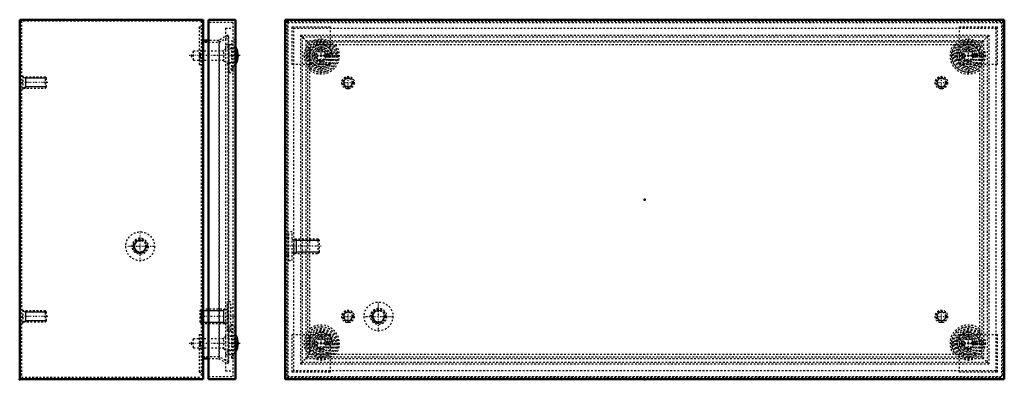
# Model space of a CAD drawing. Header units: millimetres. Extents: x -1 to 1168, y -19 to 560.
# Tile 2 of 2: x 621 to 1168, y 148 to 348. Entities that reach past the tile are written whole.
import ezdxf

# ---------------------------------------------------------------- set-up
doc = ezdxf.new("R2010")
doc.units = ezdxf.units.MM
doc.linetypes.add('Center', pattern=[1.5, 0.45, -0.5, 0.05, -0.5])
doc.linetypes.add('Dashed', pattern=[2, 1, -1])
for name, color, linetype, lineweight in [('2d ConnectionPoints', 7, 'Continuous', 50), ('AM_0', 7, 'Continuous', 50), ('AM_5', 3, 'Continuous', 25), ('AM_7', 7, 'Center', 25), ('AM_9', 6, 'Dashed', 25)]:
    doc.layers.add(name, color=color, linetype=linetype, lineweight=lineweight)

# ---------------------------------------------------------------- blocks, each defined once
blk = doc.blocks.new('19_SSTBXXXXXX_0__03_1_0_in_SSTB204012_0__1300')
at = {"layer": 'AM_0'}
blk.add_arc((733.12, 167.6), 9.08, 328.9676, 31.0324, dxfattribs=at)
at = {"layer": 'AM_7'}
blk.add_line((743.5, 167.6), (714.82, 167.6), dxfattribs=at)
at = {"layer": 'AM_9'}
for p, q in [((717.54, 170.05), (716.12, 167.6)), ((734.4, 170.05), (717.54, 170.05)), ((717.54, 165.15), (717.54, 170.05)), ((737.4, 172.31), (734.4, 170.64)), ((734.4, 164.56), (734.4, 170.64)), ((738.9, 171.35), (737.4, 171.35)), ((740.9, 175), (738.9, 174.25)), ((740.9, 173.79), (740.4, 173.6)), ((740.4, 161.6), (740.4, 173.6)), ((740.7, 172.6), (740.4, 172.6)), ((740.7, 162.6), (740.7, 172.6)), ((716.12, 167.6), (717.54, 165.15)), ((717.54, 165.15), (734.4, 165.15)), ((734.4, 164.56), (737.4, 162.89)), ((737.4, 163.85), (738.9, 163.85)), ((738.9, 160.95), (740.9, 160.2)), ((740.4, 162.6), (740.7, 162.6)), ((740.4, 161.6), (740.9, 161.41))]:
    blk.add_line(p, q, dxfattribs=at)
for start, end in [(31.0324, 33.3999), (326.6001, 328.9676)]:
    blk.add_arc((733.12, 167.6), 9.08, start, end, dxfattribs=at)
blk = doc.blocks.new('20_SSTBXXXXXX_0__03_2_0_in_SSTB204012_0__1300')
at = {"layer": 'AM_0'}
blk.add_arc((733.12, 327.6), 9.08, 328.9676, 31.0324, dxfattribs=at)
at = {"layer": 'AM_7'}
blk.add_line((743.5, 327.6), (714.82, 327.6), dxfattribs=at)
at = {"layer": 'AM_9'}
for p, q in [((740.9, 335), (738.9, 334.25)), ((717.54, 330.05), (716.12, 327.6)), ((734.4, 330.05), (717.54, 330.05)), ((717.54, 325.15), (717.54, 330.05)), ((737.4, 332.31), (734.4, 330.64)), ((734.4, 324.56), (734.4, 330.64)), ((738.9, 331.35), (737.4, 331.35)), ((740.9, 333.79), (740.4, 333.6)), ((740.4, 321.6), (740.4, 333.6)), ((740.7, 332.6), (740.4, 332.6)), ((740.7, 322.6), (740.7, 332.6)), ((716.12, 327.6), (717.54, 325.15)), ((717.54, 325.15), (734.4, 325.15)), ((734.4, 324.56), (737.4, 322.89)), ((737.4, 323.85), (738.9, 323.85)), ((738.9, 320.95), (740.9, 320.2)), ((740.4, 322.6), (740.7, 322.6)), ((740.4, 321.6), (740.9, 321.41))]:
    blk.add_line(p, q, dxfattribs=at)
for start, end in [(31.0324, 33.3999), (326.6001, 328.9676)]:
    blk.add_arc((733.12, 327.6), 9.08, start, end, dxfattribs=at)
blk = doc.blocks.new('21_SSTB2040XX_0__02_0_in_SSTB204012_0__1300')
at = {"layer": 'AM_0'}
for p, q in [((725.9, 347.6), (725.9, 147.6)), ((725.9, 347.6), (740.9, 347.6)), ((740.9, 347.6), (740.9, 147.6)), ((725.9, 147.6), (740.9, 147.6))]:
    blk.add_line(p, q, dxfattribs=at)
at = {"layer": 'AM_5'}
for p, q in [((735.4, 186.6), (734.23, 185.83)), ((734.23, 186.6), (734.23, 178.6)), ((721.2, 185.83), (734.23, 185.83)), ((721.2, 179.37), (734.23, 179.37)), ((735.4, 178.6), (734.23, 179.37))]:
    blk.add_line(p, q, dxfattribs=at)
at = {"layer": 'AM_7'}
blk.add_line((740.31, 182.6), (720.29, 182.6), dxfattribs=at)
at = {"layer": 'AM_9'}
for p, q in [((739.4, 346.1), (725.9, 346.1)), ((739.4, 346.1), (739.4, 149.1)), ((735.4, 342.8), (735.4, 152.4)), ((735.4, 342.8), (739.4, 342.8)), ((740.9, 336.9), (738.9, 335.8)), ((738.9, 319.4), (738.9, 335.8)), ((735.4, 333.8), (739.4, 333.8)), ((737.4, 318.51), (737.4, 333.8)), ((738.9, 331.6), (737.4, 331.6)), ((737.4, 323.6), (738.9, 323.6)), ((737.4, 318.51), (739.4, 317.41)), ((738.9, 319.4), (740.9, 318.3)), ((721.97, 186.6), (721.2, 185.83)), ((721.97, 178.6), (721.97, 186.6)), ((735.4, 186.6), (721.97, 186.6)), ((736.4, 186.21), (735.4, 186.21)), ((736.4, 174.6), (736.4, 190.6)), ((738.4, 190.6), (736.4, 190.6)), ((738.4, 174.6), (738.4, 190.6)), ((739.4, 187.1), (738.4, 187.1)), ((721.2, 179.37), (721.2, 185.83)), ((721.2, 179.37), (721.97, 178.6)), ((721.97, 178.6), (735.4, 178.6)), ((735.4, 178.99), (736.4, 178.99)), ((739.4, 177.79), (737.4, 176.69)), ((737.4, 161.4), (737.4, 176.69)), ((737.4, 174.24), (739.4, 175.68)), ((738.4, 178.1), (739.4, 178.1)), ((740.9, 176.9), (738.9, 175.8)), ((738.9, 159.4), (738.9, 175.8)), ((736.4, 174.6), (738.4, 174.6)), ((738.9, 171.6), (737.4, 171.6)), ((735.4, 161.4), (739.4, 161.4)), ((737.4, 163.6), (738.9, 163.6)), ((738.9, 159.4), (740.9, 158.3)), ((725.9, 149.1), (739.4, 149.1)), ((735.4, 152.4), (739.4, 152.4))]:
    blk.add_line(p, q, dxfattribs=at)
blk.add_lwpolyline([(739.4, 319.52), (739.04, 319.77), (737.4, 320.96)], dxfattribs=at)
blk = doc.blocks.new('22_SSTB204012_0__01_0_in_SSTB204012_0__1300')
at = {"layer": 'AM_0'}
for p, q in [((620.9, 347.6), (722.9, 347.6)), ((620.9, 347.6), (620.9, 147.6)), ((722.9, 347.6), (722.9, 147.6)), ((725.9, 336.1), (722.9, 336.1)), ((722.9, 159.1), (725.9, 159.1)), ((620.9, 147.6), (722.9, 147.6))]:
    blk.add_line(p, q, dxfattribs=at)
at = {"layer": 'AM_5'}
for p, q in [((622.9, 315.6), (624.15, 314.99)), ((624.15, 315.6), (624.15, 309.6)), ((635.9, 314.99), (624.15, 314.99)), ((622.9, 309.6), (624.15, 310.21)), ((635.9, 310.21), (624.15, 310.21)), ((622.9, 185.6), (624.15, 184.99)), ((624.15, 185.6), (624.15, 179.6)), ((635.9, 184.99), (624.15, 184.99)), ((622.9, 179.6), (624.15, 180.21)), ((635.9, 180.21), (624.15, 180.21))]:
    blk.add_line(p, q, dxfattribs=at)
blk.add_arc((687.9, 221.6), 3.23, 75, 15, dxfattribs=at)
at = {"layer": 'AM_7'}
for p, q in [((636.6, 312.6), (621.2, 312.6)), ((687.9, 213.2), (687.9, 230)), ((679.5, 221.6), (696.3, 221.6)), ((636.6, 182.6), (621.2, 182.6))]:
    blk.add_line(p, q, dxfattribs=at)
at = {"layer": 'AM_9'}
for p, q in [((721.9, 346.8), (621.9, 346.8)), ((621.9, 346.8), (621.9, 148.8)), ((721.9, 346.8), (721.9, 148.8)), ((720.7, 343.6), (721.9, 343.6)), ((720.7, 343.6), (720.7, 322.6)), ((721.9, 335.1), (731.87, 335.1)), ((731.6, 336.1), (725.9, 336.1)), ((736.6, 338.99), (731.6, 336.1)), ((731.6, 336.1), (731.6, 159.1)), ((731.87, 335.1), (737.1, 338.12)), ((731.87, 335.1), (731.87, 160.1)), ((737.1, 338.12), (736.6, 338.99)), ((736.6, 338.99), (736.6, 156.21)), ((737.1, 338.12), (737.1, 157.08)), ((721.9, 330.44), (720.7, 330.44)), ((720.7, 328.9), (721.9, 328.9)), ((720.7, 328.51), (721.9, 328.51)), ((720.7, 328), (721.9, 328)), ((720.7, 327.2), (721.9, 327.2)), ((720.7, 326.69), (721.9, 326.69)), ((720.7, 326.3), (721.9, 326.3)), ((720.7, 324.76), (721.9, 324.76)), ((720.7, 322.6), (721.9, 322.6)), ((622.9, 316.1), (621.9, 316.1)), ((622.9, 309.1), (622.9, 316.1)), ((635.29, 315.6), (622.9, 315.6)), ((635.9, 314.99), (635.29, 315.6)), ((635.29, 309.6), (635.29, 315.6)), ((635.9, 310.21), (635.9, 314.99)), ((621.9, 309.1), (622.9, 309.1)), ((622.9, 309.6), (635.29, 309.6)), ((635.29, 309.6), (635.9, 310.21)), ((622.9, 186.1), (621.9, 186.1)), ((622.9, 179.1), (622.9, 186.1)), ((635.29, 185.6), (622.9, 185.6)), ((635.29, 179.6), (635.29, 185.6)), ((635.9, 184.99), (635.29, 185.6)), ((635.9, 180.21), (635.9, 184.99)), ((621.9, 179.1), (622.9, 179.1)), ((622.9, 179.6), (635.29, 179.6)), ((635.29, 179.6), (635.9, 180.21)), ((720.7, 172.6), (720.7, 151.6)), ((720.7, 172.6), (721.9, 172.6)), ((721.9, 170.44), (720.7, 170.44)), ((720.7, 168.9), (721.9, 168.9)), ((720.7, 168.51), (721.9, 168.51)), ((720.7, 168), (721.9, 168)), ((720.7, 167.2), (721.9, 167.2)), ((720.7, 166.69), (721.9, 166.69)), ((720.7, 166.3), (721.9, 166.3)), ((720.7, 164.76), (721.9, 164.76)), ((731.87, 160.1), (721.9, 160.1)), ((725.9, 159.1), (731.6, 159.1)), ((731.6, 159.1), (736.6, 156.21)), ((737.1, 157.08), (731.87, 160.1)), ((736.6, 156.21), (737.1, 157.08)), ((621.9, 148.8), (721.9, 148.8)), ((720.7, 151.6), (721.9, 151.6))]:
    blk.add_line(p, q, dxfattribs=at)
for radius in [8, 4.5, 4, 3.61, 3.23]:
    blk.add_circle((687.9, 221.6), radius, dxfattribs=at)
blk = doc.blocks.new('23_SSTBXXXXXX_0__03_1_0_in_SSTB204012_0__1300')
at = {"layer": 'AM_9'}
for radius in [7.4, 6.65, 6.19, 6, 5, 4.71, 3.75, 3.04, 2.45]:
    blk.add_circle((1148.5, 167.6), radius, dxfattribs=at)
blk = doc.blocks.new('24_SSTBXXXXXX_0__03_2_0_in_SSTB204012_0__1300')
at = {"layer": 'AM_9'}
for radius in [7.4, 6.65, 6.19, 6, 5, 4.71, 3.75, 3.04, 2.45]:
    blk.add_circle((788.5, 167.6), radius, dxfattribs=at)
blk = doc.blocks.new('25_SSTBXXXXXX_0__03_3_0_in_SSTB204012_0__1300')
at = {"layer": 'AM_9'}
for radius in [7.4, 6.65, 6.19, 6, 5, 4.71, 3.75, 3.04, 2.45]:
    blk.add_circle((1148.5, 327.6), radius, dxfattribs=at)
blk = doc.blocks.new('26_SSTBXXXXXX_0__03_4_0_in_SSTB204012_0__1300')
at = {"layer": 'AM_9'}
for radius in [7.4, 6.65, 6.19, 6, 5, 4.71, 3.75, 3.04, 2.45]:
    blk.add_circle((788.5, 327.6), radius, dxfattribs=at)
blk = doc.blocks.new('27_SSTB2040XX_0__02_0_in_SSTB204012_0__1300')
at = {"layer": 'AM_5'}
blk.add_arc((820.5, 182.6), 3.23, 75, 15, dxfattribs=at)
at = {"layer": 'AM_7'}
for p, q in [((788.5, 317.83), (788.5, 337.37)), ((1148.5, 317.83), (1148.5, 337.37)), ((778.73, 327.6), (798.27, 327.6)), ((1138.73, 327.6), (1158.27, 327.6)), ((820.5, 174.2), (820.5, 191)), ((812.1, 182.6), (828.9, 182.6)), ((788.5, 157.83), (788.5, 177.37)), ((1148.5, 157.83), (1148.5, 177.37)), ((778.73, 167.6), (798.27, 167.6)), ((1138.73, 167.6), (1158.27, 167.6))]:
    blk.add_line(p, q, dxfattribs=at)
at = {"layer": 'AM_9'}
for p, q in [((770, 346.1), (1167, 346.1)), ((770, 346.1), (770, 149.1)), ((1167, 346.1), (1167, 149.1)), ((773.3, 342.8), (1163.7, 342.8)), ((773.3, 152.4), (773.3, 342.8)), ((1163.7, 342.8), (1163.7, 152.4)), ((782.3, 333.8), (1154.7, 333.8)), ((782.3, 161.4), (782.3, 333.8)), ((1154.7, 333.8), (1154.7, 161.4)), ((1154.7, 161.4), (782.3, 161.4)), ((770, 149.1), (1167, 149.1)), ((1163.7, 152.4), (773.3, 152.4))]:
    blk.add_line(p, q, dxfattribs=at)
for centre, radius in [((788.5, 327.6), 9.3), ((788.5, 327.6), 8.2), ((1148.5, 327.6), 9.3), ((1148.5, 327.6), 8.2), ((788.5, 327.6), 4), ((1148.5, 327.6), 4), ((820.5, 182.6), 8), ((820.5, 182.6), 4.5), ((820.5, 182.6), 4), ((820.5, 182.6), 3.61), ((820.5, 182.6), 3.23), ((788.5, 167.6), 9.3), ((788.5, 167.6), 8.2), ((1148.5, 167.6), 9.3), ((1148.5, 167.6), 8.2), ((788.5, 167.6), 4), ((1148.5, 167.6), 4)]:
    blk.add_circle(centre, radius, dxfattribs=at)
for centre, radius, start, end in [((788.5, 327.6), 10.19, 232.5103, 37.4897), ((788.5, 327.6), 9.09, 226.9768, 43.0232), ((1148.5, 327.6), 10.19, 142.5103, 307.4897), ((1148.5, 327.6), 9.09, 136.9768, 313.0232), ((788.5, 167.6), 10.19, 322.5103, 127.4897), ((788.5, 167.6), 9.09, 316.9768, 133.0232), ((1148.5, 167.6), 10.19, 52.5103, 217.4897), ((1148.5, 167.6), 9.09, 46.9768, 223.0232)]:
    blk.add_arc(centre, radius, start, end, dxfattribs=at)
blk = doc.blocks.new('28_SSTB204012_0__01_0_in_SSTB204012_0__1300')
at = {"layer": 'AM_0'}
for p, q in [((768.5, 347.6), (1168.5, 347.6)), ((768.5, 347.6), (768.5, 147.6)), ((1168.5, 347.6), (1168.5, 147.6)), ((768.5, 147.6), (1168.5, 147.6))]:
    blk.add_line(p, q, dxfattribs=at)
at = {"layer": 'AM_5'}
for p, q in [((773.5, 225.6), (774.67, 224.83)), ((774.67, 225.6), (774.67, 217.6)), ((787.7, 224.83), (774.67, 224.83)), ((773.5, 217.6), (774.67, 218.37)), ((787.7, 218.37), (774.67, 218.37))]:
    blk.add_line(p, q, dxfattribs=at)
for centre in [(803.5, 312.6), (1133.5, 312.6), (803.5, 182.6), (1133.5, 182.6)]:
    blk.add_arc(centre, 2.39, 75, 15, dxfattribs=at)
at = {"layer": 'AM_7'}
for p, q in [((799.83, 312.6), (807.18, 312.6)), ((803.5, 308.93), (803.5, 316.27)), ((1129.83, 312.6), (1137.17, 312.6)), ((1133.5, 308.93), (1133.5, 316.27)), ((788.61, 221.6), (768.59, 221.6)), ((803.5, 178.93), (803.5, 186.28)), ((1133.5, 178.93), (1133.5, 186.28)), ((799.83, 182.6), (807.18, 182.6)), ((1129.83, 182.6), (1137.17, 182.6))]:
    blk.add_line(p, q, dxfattribs=at)
at = {"layer": 'AM_9'}
for p, q in [((769.5, 346.8), (769.5, 148.8)), ((769.5, 346.8), (1167.5, 346.8)), ((1167.5, 346.8), (1167.5, 148.8)), ((772.5, 322.6), (772.5, 343.6)), ((772.5, 343.6), (793.5, 343.6)), ((793.5, 343.6), (793.5, 322.6)), ((1143.5, 343.6), (1164.5, 343.6)), ((1143.5, 322.6), (1143.5, 343.6)), ((1164.5, 343.6), (1164.5, 322.6)), ((777.11, 338.99), (781, 335.1)), ((777.11, 338.99), (777.11, 156.21)), ((777.11, 338.99), (1159.89, 338.99)), ((777.98, 338.12), (777.98, 157.08)), ((777.98, 338.12), (1159.02, 338.12)), ((780, 336.1), (780, 159.1)), ((780, 336.1), (1157, 336.1)), ((781, 335.1), (781, 160.1)), ((1156, 335.1), (781, 335.1)), ((1156, 335.1), (1159.89, 338.99)), ((1156, 335.1), (1156, 160.1)), ((1157, 336.1), (1157, 159.1)), ((1159.02, 338.12), (1159.02, 157.08)), ((1159.89, 338.99), (1159.89, 156.21)), ((785.9, 328.51), (786, 328.9)), ((791, 328.9), (791.1, 328.51)), ((1145.9, 328.51), (1146, 328.9)), ((1151, 328.9), (1151.1, 328.51)), ((786, 326.3), (785.9, 326.69)), ((786.9, 327.2), (786.9, 328)), ((790.1, 328), (790.1, 327.2)), ((791.1, 326.69), (791, 326.3)), ((1146, 326.3), (1145.9, 326.69)), ((1146.9, 327.2), (1146.9, 328)), ((1150.1, 328), (1150.1, 327.2)), ((1151.1, 326.69), (1151, 326.3)), ((793.5, 322.6), (772.5, 322.6)), ((1164.5, 322.6), (1143.5, 322.6)), ((770.5, 226.1), (769.5, 226.1)), ((770.5, 213.6), (770.5, 229.6)), ((772.5, 229.6), (770.5, 229.6)), ((772.5, 213.6), (772.5, 229.6)), ((773.5, 225.21), (772.5, 225.21)), ((773.5, 217.6), (773.5, 225.6)), ((786.93, 225.6), (773.5, 225.6)), ((787.7, 224.83), (786.93, 225.6)), ((786.93, 217.6), (786.93, 225.6)), ((787.7, 218.37), (787.7, 224.83)), ((769.5, 217.1), (770.5, 217.1)), ((770.5, 213.6), (772.5, 213.6)), ((772.5, 217.99), (773.5, 217.99)), ((773.5, 217.6), (786.93, 217.6)), ((786.93, 217.6), (787.7, 218.37)), ((772.5, 151.6), (772.5, 172.6)), ((772.5, 172.6), (793.5, 172.6)), ((793.5, 172.6), (793.5, 151.6)), ((1143.5, 172.6), (1164.5, 172.6)), ((1143.5, 151.6), (1143.5, 172.6)), ((1164.5, 172.6), (1164.5, 151.6)), ((785.9, 168.51), (786, 168.9)), ((786, 166.3), (785.9, 166.69)), ((786.9, 167.2), (786.9, 168)), ((790.1, 168), (790.1, 167.2)), ((791, 168.9), (791.1, 168.51)), ((791.1, 166.69), (791, 166.3)), ((1145.9, 168.51), (1146, 168.9)), ((1146, 166.3), (1145.9, 166.69)), ((1146.9, 167.2), (1146.9, 168)), ((1150.1, 168), (1150.1, 167.2)), ((1151, 168.9), (1151.1, 168.51)), ((1151.1, 166.69), (1151, 166.3)), ((781, 160.1), (777.11, 156.21)), ((780, 159.1), (1157, 159.1)), ((781, 160.1), (1156, 160.1)), ((1159.89, 156.21), (1156, 160.1)), ((777.11, 156.21), (1159.89, 156.21)), ((777.98, 157.08), (1159.02, 157.08)), ((769.5, 148.8), (1167.5, 148.8)), ((793.5, 151.6), (772.5, 151.6)), ((1164.5, 151.6), (1143.5, 151.6))]:
    blk.add_line(p, q, dxfattribs=at)
for centre, radius in [((803.5, 312.6), 3.5), ((803.5, 312.6), 3), ((803.5, 312.6), 2.39), ((1133.5, 312.6), 3.5), ((1133.5, 312.6), 3), ((1133.5, 312.6), 2.39), ((803.5, 182.6), 3.5), ((803.5, 182.6), 3), ((803.5, 182.6), 2.39), ((1133.5, 182.6), 3.5), ((1133.5, 182.6), 3), ((1133.5, 182.6), 2.39)]:
    blk.add_circle(centre, radius, dxfattribs=at)
for centre, radius, start, end in [((788.5, 327.64), 2.8, 26.7643, 153.2334), ((1148.5, 327.64), 2.8, 26.7666, 153.2357), ((787.18, 329.78), 1.8, 224.6496, 261.0298), ((787.18, 325.42), 1.8, 98.9217, 135.295), ((788.5, 327.56), 2.8, 206.7643, 333.2345), ((789.82, 329.78), 1.8, 278.9692, 315.3502), ((789.82, 325.42), 1.8, 44.7049, 81.0779), ((1147.18, 329.78), 1.8, 224.6498, 261.0308), ((1147.18, 325.42), 1.8, 98.9221, 135.2951), ((1148.5, 327.56), 2.8, 206.7655, 333.2357), ((1149.82, 329.78), 1.8, 278.9702, 315.3504), ((1149.82, 325.42), 1.8, 44.705, 81.0783), ((788.5, 167.64), 2.8, 26.7655, 153.2357), ((1148.5, 167.64), 2.8, 26.7643, 153.2345), ((787.18, 169.78), 1.8, 224.705, 261.0783), ((787.18, 165.42), 1.8, 98.9702, 135.3504), ((788.5, 167.56), 2.8, 206.7666, 333.2357), ((789.82, 169.78), 1.8, 278.9221, 315.2951), ((789.82, 165.42), 1.8, 44.6498, 81.0308), ((1147.18, 169.78), 1.8, 224.7049, 261.0779), ((1147.18, 165.42), 1.8, 98.9692, 135.3502), ((1148.5, 167.56), 2.8, 206.7643, 333.2334), ((1149.82, 169.78), 1.8, 278.9217, 315.295), ((1149.82, 165.42), 1.8, 44.6496, 81.0298)]:
    blk.add_arc(centre, radius, start, end, dxfattribs=at)

msp = doc.modelspace()

# ---------------------------------------------------------------- linework, layer by layer
at = {"layer": '2d ConnectionPoints'}
for p in [(738.9, 327.6), (788.5, 327.6), (788.5, 327.6), (1148.5, 327.6), (1148.5, 327.6), (740.9, 247.6), (968.5, 247.6), (968.5, 247.6), (738.9, 167.6), (788.5, 167.6), (788.5, 167.6), (1148.5, 167.6), (620.9, 147.6), (968.5, 147.6)]:
    msp.add_point(p, dxfattribs=at)

# ---------------------------------------------------------------- block references
for name in ['22_SSTB204012_0__01_0_in_SSTB204012_0__1300', '21_SSTB2040XX_0__02_0_in_SSTB204012_0__1300', '28_SSTB204012_0__01_0_in_SSTB204012_0__1300', '27_SSTB2040XX_0__02_0_in_SSTB204012_0__1300', '20_SSTBXXXXXX_0__03_2_0_in_SSTB204012_0__1300', '26_SSTBXXXXXX_0__03_4_0_in_SSTB204012_0__1300', '25_SSTBXXXXXX_0__03_3_0_in_SSTB204012_0__1300', '19_SSTBXXXXXX_0__03_1_0_in_SSTB204012_0__1300', '24_SSTBXXXXXX_0__03_2_0_in_SSTB204012_0__1300', '23_SSTBXXXXXX_0__03_1_0_in_SSTB204012_0__1300']:
    msp.add_blockref(name, (0, 0))

doc.saveas('drawing.dxf')
